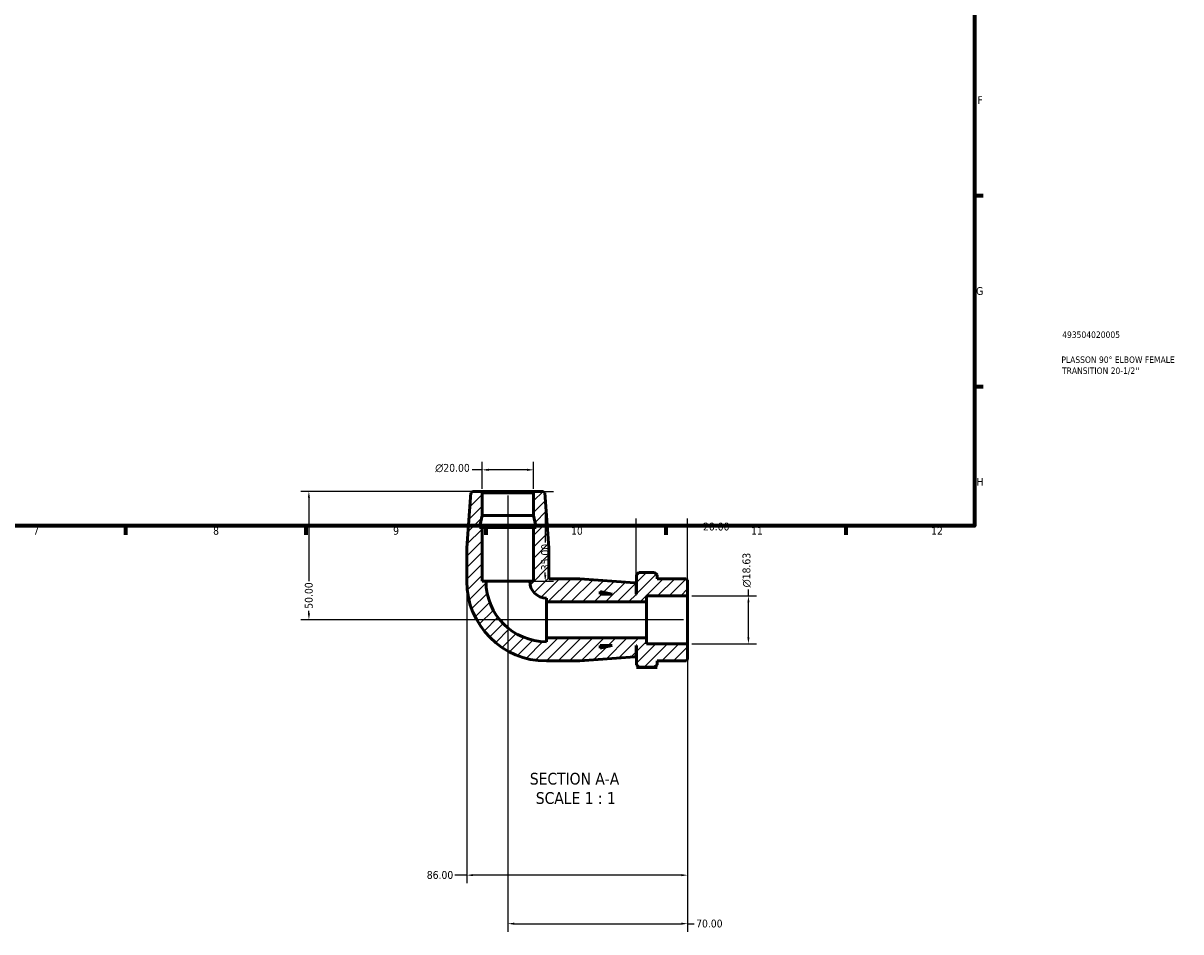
# Model space of a CAD drawing. Header units: millimetres. Extents: x 0 to 901, y -138 to 594.
# Tile 3 of 4: x 451 to 901, y -138 to 216. Entities that reach past the tile are written whole.
import ezdxf

# ---------------------------------------------------------------- set-up
doc = ezdxf.new("R2010")
doc.units = ezdxf.units.MM
for name, color, linetype, lineweight in [('Border (ANSI)', 7, 'Continuous', 70), ('Dimension (ANSI)', 7, 'Continuous', 25), ('Hatch (ANSI)', 7, 'Continuous', 18), ('Symbol (ANSI)', 7, 'Continuous', 25), ('Title (ISO)', 7, 'Continuous', 50), ('Visible (ANSI)', 7, 'Continuous', 50)]:
    doc.layers.add(name, color=color, linetype=linetype, lineweight=lineweight)
doc.styles.add('Label Text (ANSI)', font='tahoma.ttf')
doc.styles.add('Note Text (ANSI)', font='tahoma.ttf')
doc.styles.add('Note Text (ISO)', font='tahoma.ttf')
doc.dimstyles.new('Default - mm (ANSI)', dxfattribs={"dimtxt": 3.048, "dimasz": 2.5, "dimexe": 3.175, "dimexo": 1.6002, "dimgap": 0.8, "dimtad": 0, "dimtoh": 1, "dimrnd": 1e-08, "dimzin": 4, "dimdsep": 46, "dimtxsty": 'Note Text (ANSI)', "dimcen": 0.09, "dimdle": 10, "dimclrd": 256, "dimclre": 256, "dimclrt": 230, "dimadec": 1, "dimazin": 1, "dimtfac": 1, "dimtofl": 0, "dimtmove": 0, "dimatfit": 3, "dimfxl": 1, "dimtolj": 1, "dimtzin": 4, "dimlwd": -1, "dimlwe": -1, "dimarcsym": 0})

# ---------------------------------------------------------------- blocks, each defined once
blk = doc.blocks.new('Borders Default Border')
at = {"layer": 'Border (ANSI)'}
for p, q in [((821, 148.5), (824.45, 148.5)), ((821, 74.25), (824.45, 74.25)), ((490.58, 20), (490.58, 16.55)), ((560.67, 20), (560.67, 16.55)), ((630.75, 20), (630.75, 16.55)), ((700.83, 20), (700.83, 16.55)), ((770.92, 20), (770.92, 16.55))]:
    blk.add_line(p, q, dxfattribs=at)
at = {"layer": 'Border (ANSI)', "flags": 128}
blk.add_lwpolyline([(20, 20), (20, 574), (821, 574), (821, 20), (20, 20)], dxfattribs=at)
at = {"layer": 'Border (ANSI)', "color": 230, "true_color": 0xff0080, "attachment_point": 7, "style": 'Note Text (ANSI)'}
for s, insert, char_height in [('F', (822.14, 184.1), 3.05), ('G', (821.66, 109.79), 3.05), ('H', (821.81, 35.6), 3.05), ('7', (454.6, 16.55), 3.05), ('8', (524.63, 16.48), 3.05), ('9', (594.7, 16.49), 3.05), ('10', (663.96, 16.49), 3.048), ('11', (734.04, 16.55), 3.048), ('12', (804.13, 16.55), 3.048)]:
    blk.add_mtext(s, dxfattribs=dict(at, insert=insert, char_height=char_height))
blk = doc.blocks.new('Title Blocks ISO')
at = {"layer": 'Title (ISO)', "color": 232, "true_color": 0xca0064, "style": 'Note Text (ISO)'}
for tag, p in [('PART_NUMBER_001', (34.16, 73.13)), ('DESCRIPTION_001', (33.84, 63.4)), ('DESCRIPTION_002', (34.09, 59.12))]:
    blk.add_attdef(tag, p, '', height=2.5, dxfattribs=at)
blk = doc.blocks.new('*D7')
at = {"layer": 'Defpoints', "color": 0, "transparency": 16777216}
for p in [(628.76, 33.42), (561.92, -16.58), (709.36, -16.58)]:
    blk.add_point(p, dxfattribs=at)
at = {"layer": 'Dimension (ANSI)', "transparency": 16777216}
for p, q in [((627.16, 33.42), (558.74, 33.42)), ((561.92, 30.92), (561.92, -1.47)), ((561.92, -14.08), (561.92, -13.07)), ((707.76, -16.58), (558.74, -16.58))]:
    blk.add_line(p, q, dxfattribs=at)
for points in [[(561.5, 30.92), (562.33, 30.92), (561.92, 33.42)], [(561.5, -14.08), (562.33, -14.08), (561.92, -16.58)]]:
    blk.add_solid(points, dxfattribs=at)
at = {"layer": 'Dimension (ANSI)', "color": 230, "true_color": 0xff0080, "transparency": 16777216, "insert": (560.33, -12.27), "char_height": 3.048, "attachment_point": 1, "rotation": 90, "style": 'Note Text (ANSI)'}
blk.add_mtext('\\A1;50.00', dxfattribs=at)
blk = doc.blocks.new('*D8')
at = {"layer": 'Defpoints', "color": 0, "transparency": 16777216}
for p in [(639.36, 33.42), (709.36, -25.9), (709.36, -134.8)]:
    blk.add_point(p, dxfattribs=at)
at = {"layer": 'Dimension (ANSI)', "transparency": 16777216}
for p, q in [((639.36, 31.82), (639.36, -137.97)), ((709.36, -27.5), (709.36, -137.97)), ((641.86, -134.8), (706.86, -134.8)), ((709.36, -134.8), (711.86, -134.8))]:
    blk.add_line(p, q, dxfattribs=at)
for points in [[(641.86, -134.38), (641.86, -135.21), (639.36, -134.8)], [(706.86, -134.38), (706.86, -135.21), (709.36, -134.8)]]:
    blk.add_solid(points, dxfattribs=at)
at = {"layer": 'Dimension (ANSI)', "color": 230, "true_color": 0xff0080, "transparency": 16777216, "insert": (712.66, -133.21), "char_height": 3.048, "attachment_point": 1, "style": 'Note Text (ANSI)'}
blk.add_mtext('\\A1;70.00', dxfattribs=at)
blk = doc.blocks.new('*D9')
at = {"layer": 'Defpoints', "color": 0, "transparency": 16777216}
for p in [(709.36, -7.27), (733.02, -7.27), (709.36, -25.9)]:
    blk.add_point(p, dxfattribs=at)
at = {"layer": 'Dimension (ANSI)', "transparency": 16777216}
for p, q in [((710.96, -7.27), (736.2, -7.27)), ((733.02, -7.27), (733.02, -4.77)), ((733.02, -23.4), (733.02, -9.77)), ((710.96, -25.9), (736.2, -25.9))]:
    blk.add_line(p, q, dxfattribs=at)
for points in [[(732.61, -9.77), (733.44, -9.77), (733.02, -7.27)], [(732.61, -23.4), (733.44, -23.4), (733.02, -25.9)]]:
    blk.add_solid(points, dxfattribs=at)
at = {"layer": 'Dimension (ANSI)', "color": 230, "true_color": 0xff0080, "transparency": 16777216, "insert": (730.73, -3.97), "char_height": 3.048, "attachment_point": 1, "rotation": 90, "style": 'Note Text (ANSI)'}
blk.add_mtext('\\A1;\\fAIGDT|b0|i0;\\H3.0480;\\ln\\fTahoma|b0|i0;\\H3.0480;18.63', dxfattribs=at)
blk = doc.blocks.new('*D10')
at = {"layer": 'Defpoints', "color": 0, "transparency": 16777216}
for p in [(629.36, 41.79), (629.36, 32.82), (649.36, 32.82)]:
    blk.add_point(p, dxfattribs=at)
at = {"layer": 'Dimension (ANSI)', "transparency": 16777216}
for p, q in [((629.36, 41.79), (625.44, 41.79)), ((629.36, 34.42), (629.36, 44.96)), ((646.86, 41.79), (631.86, 41.79)), ((649.36, 34.42), (649.36, 44.96))]:
    blk.add_line(p, q, dxfattribs=at)
for points in [[(631.86, 42.21), (631.86, 41.37), (629.36, 41.79)], [(646.86, 42.21), (646.86, 41.37), (649.36, 41.79)]]:
    blk.add_solid(points, dxfattribs=at)
at = {"layer": 'Dimension (ANSI)', "color": 230, "true_color": 0xff0080, "transparency": 16777216, "insert": (611.09, 44.08), "char_height": 3.048, "attachment_point": 1, "style": 'Note Text (ANSI)'}
blk.add_mtext('\\A1;\\fAIGDT|b0|i0;\\H3.0480;\\ln\\fTahoma|b0|i0;\\H3.0480;20.00', dxfattribs=at)
blk = doc.blocks.new('*D11')
at = {"layer": 'Defpoints', "color": 0, "transparency": 16777216}
for p in [(649.96, 33.42), (647.86, -1.58), (653.92, -1.58)]:
    blk.add_point(p, dxfattribs=at)
at = {"layer": 'Dimension (ANSI)', "transparency": 16777216}
for p, q in [((651.56, 33.42), (657.1, 33.42)), ((653.92, 30.92), (653.92, 13.55)), ((653.92, 0.92), (653.92, 1.9)), ((649.46, -1.58), (657.1, -1.58))]:
    blk.add_line(p, q, dxfattribs=at)
for points in [[(653.51, 30.92), (654.34, 30.92), (653.92, 33.42)], [(653.51, 0.92), (654.34, 0.92), (653.92, -1.58)]]:
    blk.add_solid(points, dxfattribs=at)
at = {"layer": 'Dimension (ANSI)', "color": 230, "true_color": 0xff0080, "transparency": 16777216, "insert": (652.34, 2.7), "char_height": 3.048, "attachment_point": 1, "rotation": 90, "style": 'Note Text (ANSI)'}
blk.add_mtext('\\A1;35.00', dxfattribs=at)
blk = doc.blocks.new('*D12')
at = {"layer": 'Defpoints', "color": 0, "transparency": 16777216}
for p in [(709.36, 19.66), (689.36, -2.78), (709.36, -7.27)]:
    blk.add_point(p, dxfattribs=at)
at = {"layer": 'Dimension (ANSI)', "transparency": 16777216}
for p, q in [((689.36, -1.18), (689.36, 22.83)), ((709.36, -5.67), (709.36, 22.83)), ((691.86, 19.66), (706.86, 19.66)), ((709.36, 19.66), (714.55, 19.66))]:
    blk.add_line(p, q, dxfattribs=at)
for points in [[(691.86, 20.07), (691.86, 19.24), (689.36, 19.66)], [(706.86, 20.07), (706.86, 19.24), (709.36, 19.66)]]:
    blk.add_solid(points, dxfattribs=at)
at = {"layer": 'Dimension (ANSI)', "color": 230, "true_color": 0xff0080, "transparency": 16777216, "insert": (715.35, 21.24), "char_height": 3.048, "attachment_point": 1, "style": 'Note Text (ANSI)'}
blk.add_mtext('\\A1;20.00', dxfattribs=at)
blk = doc.blocks.new('*D13')
at = {"layer": 'Defpoints', "color": 0, "transparency": 16777216}
for p in [(623.36, -1.58), (709.36, -25.9), (623.36, -115.92)]:
    blk.add_point(p, dxfattribs=at)
at = {"layer": 'Dimension (ANSI)', "transparency": 16777216}
for p, q in [((623.36, -3.18), (623.36, -119.09)), ((709.36, -27.5), (709.36, -119.09)), ((623.36, -115.92), (618.71, -115.92)), ((706.86, -115.92), (625.86, -115.92))]:
    blk.add_line(p, q, dxfattribs=at)
for points in [[(625.86, -115.5), (625.86, -116.33), (623.36, -115.92)], [(706.86, -115.5), (706.86, -116.33), (709.36, -115.92)]]:
    blk.add_solid(points, dxfattribs=at)
at = {"layer": 'Dimension (ANSI)', "color": 230, "true_color": 0xff0080, "transparency": 16777216, "insert": (607.81, -114.32), "char_height": 3.048, "attachment_point": 1, "style": 'Note Text (ANSI)'}
blk.add_mtext('\\A1;86.00', dxfattribs=at)

msp = doc.modelspace()

# ---------------------------------------------------------------- hatches: boundary and pattern name
at = {"layer": 'Hatch (ANSI)'}
h = msp.add_hatch(dxfattribs=at)
h.set_pattern_fill('ANSI31', color=256, scale=25.4, style=0)
h.set_pattern_definition([(45, (0, 0), (-2.245064, 2.245064), [])])
edge = h.paths.add_edge_path()
edge.add_line((649.363, 19.416), (649.363, -1.584))
edge.add_line((649.363, -1.584), (647.863, -1.584))
edge.add_ellipse((654.363, -1.584), major_axis=(-6.5, 0), ratio=1, start_angle=0, end_angle=90)
edge.add_line((654.363, -8.084), (654.363, -9.584))
edge.add_line((654.363, -9.584), (693.363, -9.584))
edge.add_line((693.363, -9.584), (693.363, -7.268))
edge.add_line((693.363, -7.268), (709.363, -7.268))
edge.add_line((709.363, -7.268), (709.363, -1.184))
edge.add_line((709.363, -1.184), (708.763, -0.584))
edge.add_line((708.763, -0.584), (697.463, -0.584))
edge.add_line((697.463, -0.584), (697.463, 0.891))
edge.add_line((697.463, 0.891), (696.512, 1.842))
edge.add_line((696.512, 1.842), (690.414, 1.842))
edge.add_line((690.414, 1.842), (689.463, 0.891))
edge.add_line((689.463, 0.891), (689.463, -6.584))
edge.add_line((689.463, -6.584), (689.363, -6.584))
edge.add_line((689.363, -6.584), (689.363, -2.784))
edge.add_line((689.363, -2.784), (688.764, -2.14))
edge.add_line((688.764, -2.14), (667.363, -0.584))
edge.add_line((667.363, -0.584), (655.363, -0.584))
edge.add_line((655.363, -0.584), (655.363, 11.416))
edge.add_line((655.363, 11.416), (653.806, 32.818))
edge.add_line((653.806, 32.818), (653.163, 33.416))
edge.add_line((653.163, 33.416), (649.963, 33.416))
edge.add_line((649.963, 33.416), (649.363, 32.816))
edge.add_line((649.363, 32.816), (649.363, 24.083))
edge.add_line((649.363, 24.083), (650.355, 19.416))
edge.add_line((650.355, 19.416), (649.363, 19.416))
h.paths.add_polyline_path([(675.363, -5.592), (680.03, -6.584), (675.363, -6.584)], flags=0)
edge = h.paths.add_edge_path()
edge.add_ellipse((654.363, -1.584), major_axis=(-31, 0), ratio=1, start_angle=0, end_angle=90)
edge.add_line((654.363, -32.584), (667.363, -32.584))
edge.add_line((667.363, -32.584), (688.764, -31.027))
edge.add_line((688.764, -31.027), (689.363, -30.384))
edge.add_line((689.363, -30.384), (689.363, -26.584))
edge.add_line((689.363, -26.584), (689.463, -26.584))
edge.add_line((689.463, -26.584), (689.463, -34.059))
edge.add_line((689.463, -34.059), (690.414, -35.009))
edge.add_line((690.414, -35.009), (696.512, -35.009))
edge.add_line((696.512, -35.009), (697.463, -34.059))
edge.add_line((697.463, -34.059), (697.463, -32.584))
edge.add_line((697.463, -32.584), (708.763, -32.584))
edge.add_line((708.763, -32.584), (709.363, -31.984))
edge.add_line((709.363, -31.984), (709.363, -25.899))
edge.add_line((709.363, -25.899), (693.363, -25.899))
edge.add_line((693.363, -25.899), (693.363, -23.584))
edge.add_line((693.363, -23.584), (654.363, -23.584))
edge.add_line((654.363, -23.584), (654.363, -25.084))
edge.add_ellipse((654.363, -1.584), major_axis=(0, -23.5), ratio=1, start_angle=270, end_angle=360, ccw=False)
edge.add_line((630.863, -1.584), (629.363, -1.584))
edge.add_line((629.363, -1.584), (629.363, 19.416))
edge.add_line((629.363, 19.416), (628.371, 19.416))
edge.add_line((628.371, 19.416), (629.363, 24.083))
edge.add_line((629.363, 24.083), (629.363, 32.816))
edge.add_line((629.363, 32.816), (628.763, 33.416))
edge.add_line((628.763, 33.416), (625.563, 33.416))
edge.add_line((625.563, 33.416), (624.919, 32.818))
edge.add_line((624.919, 32.818), (623.363, 11.416))
edge.add_line((623.363, 11.416), (623.363, -1.584))
h.paths.add_polyline_path([(680.03, -26.584), (675.363, -27.575), (675.363, -26.584)], flags=0)

# ---------------------------------------------------------------- linework, layer by layer
at = {"layer": 'Visible (ANSI)'}
for p, q in [((624.919, 32.818), (623.363, 11.416)), ((625.563, 33.416), (624.919, 32.818)), ((628.763, 33.416), (625.563, 33.416)), ((629.363, 32.816), (628.763, 33.416)), ((649.963, 33.416), (628.763, 33.416)), ((629.363, 24.083), (629.363, 32.816)), ((629.363, 32.816), (649.363, 32.816)), ((649.963, 33.416), (649.363, 32.816)), ((649.363, 32.816), (649.363, 24.083)), ((653.163, 33.416), (649.963, 33.416)), ((653.806, 32.818), (653.163, 33.416)), ((655.363, 11.416), (653.806, 32.818)), ((628.371, 19.416), (629.363, 24.083)), ((629.363, 24.083), (649.363, 24.083)), ((649.363, 24.083), (650.355, 19.416)), ((629.363, 19.416), (628.371, 19.416)), ((629.363, -1.584), (629.363, 19.416)), ((629.363, 19.416), (649.363, 19.416)), ((649.363, 19.416), (649.363, -1.584)), ((650.355, 19.416), (649.363, 19.416)), ((623.363, 11.416), (623.363, -1.584)), ((655.363, -0.584), (655.363, 11.416)), ((690.414, 1.842), (689.463, 0.891)), ((689.463, 0.891), (689.463, -6.584)), ((696.512, 1.842), (690.414, 1.842)), ((697.463, 0.891), (696.512, 1.842)), ((697.463, -0.584), (697.463, 0.891)), ((630.863, -1.584), (629.363, -1.584)), ((630.863, -1.584), (647.863, -1.584)), ((649.363, -1.584), (647.863, -1.584)), ((667.363, -0.584), (655.363, -0.584)), ((688.764, -2.14), (667.363, -0.584)), ((689.363, -2.784), (688.764, -2.14)), ((689.363, -6.584), (689.363, -2.784)), ((708.763, -0.584), (697.463, -0.584)), ((709.363, -1.184), (708.763, -0.584)), ((709.363, -7.268), (709.363, -1.184)), ((654.363, -8.084), (654.363, -9.584)), ((675.363, -5.592), (680.03, -6.584)), ((675.363, -6.584), (675.363, -5.592)), ((680.03, -6.584), (675.363, -6.584)), ((689.463, -6.584), (689.363, -6.584)), ((693.363, -9.584), (693.363, -7.268)), ((693.363, -7.268), (709.363, -7.268)), ((709.363, -7.268), (709.363, -25.899)), ((654.363, -9.584), (693.363, -9.584)), ((654.363, -9.584), (654.363, -23.584)), ((693.363, -9.584), (693.363, -23.584)), ((693.363, -23.584), (654.363, -23.584)), ((654.363, -23.584), (654.363, -25.084)), ((680.03, -26.584), (675.363, -27.575)), ((675.363, -27.575), (675.363, -26.584)), ((675.363, -26.584), (680.03, -26.584)), ((689.363, -30.384), (689.363, -26.584)), ((689.363, -26.584), (689.463, -26.584)), ((689.463, -26.584), (689.463, -34.059)), ((693.363, -25.899), (693.363, -23.584)), ((709.363, -25.899), (693.363, -25.899)), ((709.363, -31.984), (709.363, -25.899)), ((667.363, -32.584), (688.764, -31.027)), ((688.764, -31.027), (689.363, -30.384)), ((654.363, -32.584), (667.363, -32.584)), ((689.463, -34.059), (690.414, -35.009)), ((690.463, -35.058), (689.463, -35.058)), ((689.463, -35.058), (689.463, -35.059)), ((689.463, -35.059), (697.463, -35.059)), ((690.414, -35.009), (696.512, -35.009)), ((697.463, -35.058), (696.463, -35.058)), ((696.512, -35.009), (697.463, -34.059)), ((697.463, -34.059), (697.463, -32.584)), ((697.463, -32.584), (708.763, -32.584)), ((697.463, -35.058), (697.463, -35.059)), ((708.763, -32.584), (709.363, -31.984))]:
    msp.add_line(p, q, dxfattribs=at)
for radius in [31, 23.5, 6.5]:
    msp.add_arc((654.363, -1.584), radius, 180, 270, dxfattribs=at)
for points, weights in [([(690.414, -35.009), (690.438, -35.034), (690.463, -35.058)], [1.00015783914, 1.00008251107, 1]), ([(696.463, -35.058), (696.488, -35.034), (696.512, -35.009)], [1, 1.00008251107, 1.00015783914])]:
    msp.add_rational_spline(points, weights, degree=2, dxfattribs=at)

# ---------------------------------------------------------------- block references
msp.add_blockref('Borders Default Border', (0, 0))
msp.add_blockref('Title Blocks ISO', (821, 20)).add_auto_attribs({'PART_NUMBER_001': '493504020005', 'DESCRIPTION_001': 'PLASSON 90° ELBOW FEMALE', 'DESCRIPTION_002': "TRANSITION 20-1/2''"})

# ---------------------------------------------------------------- texts
at = {"layer": 'Symbol (ANSI)', "char_height": 4.572, "attachment_point": 7, "style": 'Label Text (ANSI)'}
for s, insert in [('SECTION A-A', (647.938, -80.758)), ('SCALE 1 : 1', (650.258, -88.27))]:
    msp.add_mtext(s, dxfattribs=dict(at, insert=insert))

# ---------------------------------------------------------------- dimensions: what is measured, and where the dimension line sits
at = {"layer": 'Dimension (ANSI)'}
for base, p1, p2, angle, picture, middle in [((629.363, 41.79), (649.363, 32.816), (629.363, 32.816), 180, '*D10', (617.863, 41.79)), ((733.025, -7.268), (709.363, -25.899), (709.363, -7.268), 90, '*D9', (733.025, 2.771))]:
    dim = msp.add_linear_dim(base=base, p1=p1, p2=p2, angle=angle, text='\\fAIGDT|b0|i0;\\H3.0480;\\ln\\fTahoma|b0|i0;\\H3.0480;<>', dimstyle='Default - mm (ANSI)', override={"dimtoh": 0, "dimdec": 2, "dimtp": 0, "dimtm": 0, "dimtdec": 2, "dimatfit": 2}, dxfattribs=at)
    dim.commit()
    dim.dimension.update_dxf_attribs({"geometry": picture, "text_midpoint": middle, "dimtype": 160})
for base, p1, p2, angle, override, picture, middle in [((561.916, -16.584), (628.763, 33.416), (709.363, -16.584), 90, {"dimtoh": 0, "dimdec": 2, "dimtp": 0, "dimtm": 0, "dimtdec": 2, "dimatfit": 1}, '*D7', (561.916, -7.274)), ((709.363, -134.795), (639.363, 33.416), (709.363, -25.899), 180, {"dimtoh": 0, "dimdec": 2, "dimtp": 0, "dimtm": 0, "dimtdec": 2, "dimatfit": 2}, '*D8', (717.688, -134.795)), ((653.924, -1.584), (649.963, 33.416), (647.863, -1.584), 270, {"dimtoh": 0, "dimdec": 2, "dimtp": 0, "dimtm": 0, "dimtdec": 2, "dimatfit": 1}, '*D11', (653.924, 7.726)), ((623.363, -115.916), (709.363, -25.899), (623.363, -1.584), 180, {"dimtoh": 0, "dimdec": 2, "dimtp": 0, "dimtm": 0, "dimtdec": 2, "dimatfit": 2}, '*D13', (612.863, -115.916))]:
    dim = msp.add_linear_dim(base=base, p1=p1, p2=p2, angle=angle, dimstyle='Default - mm (ANSI)', override=override, dxfattribs=at)
    dim.commit()
    dim.dimension.update_dxf_attribs({"geometry": picture, "text_midpoint": middle, "dimtype": 160})
dim = msp.add_linear_dim(base=(709.363, 19.657), p1=(689.363, -2.784), p2=(709.363, -7.268), dimstyle='Default - mm (ANSI)', override={"dimtoh": 0, "dimdec": 2, "dimtp": 0, "dimtm": 0, "dimtdec": 2, "dimatfit": 2}, dxfattribs=at)
dim.commit()
dim.dimension.update_dxf_attribs({"geometry": '*D12', "text_midpoint": (720.363, 19.657), "dimtype": 160})

doc.saveas('drawing.dxf')
